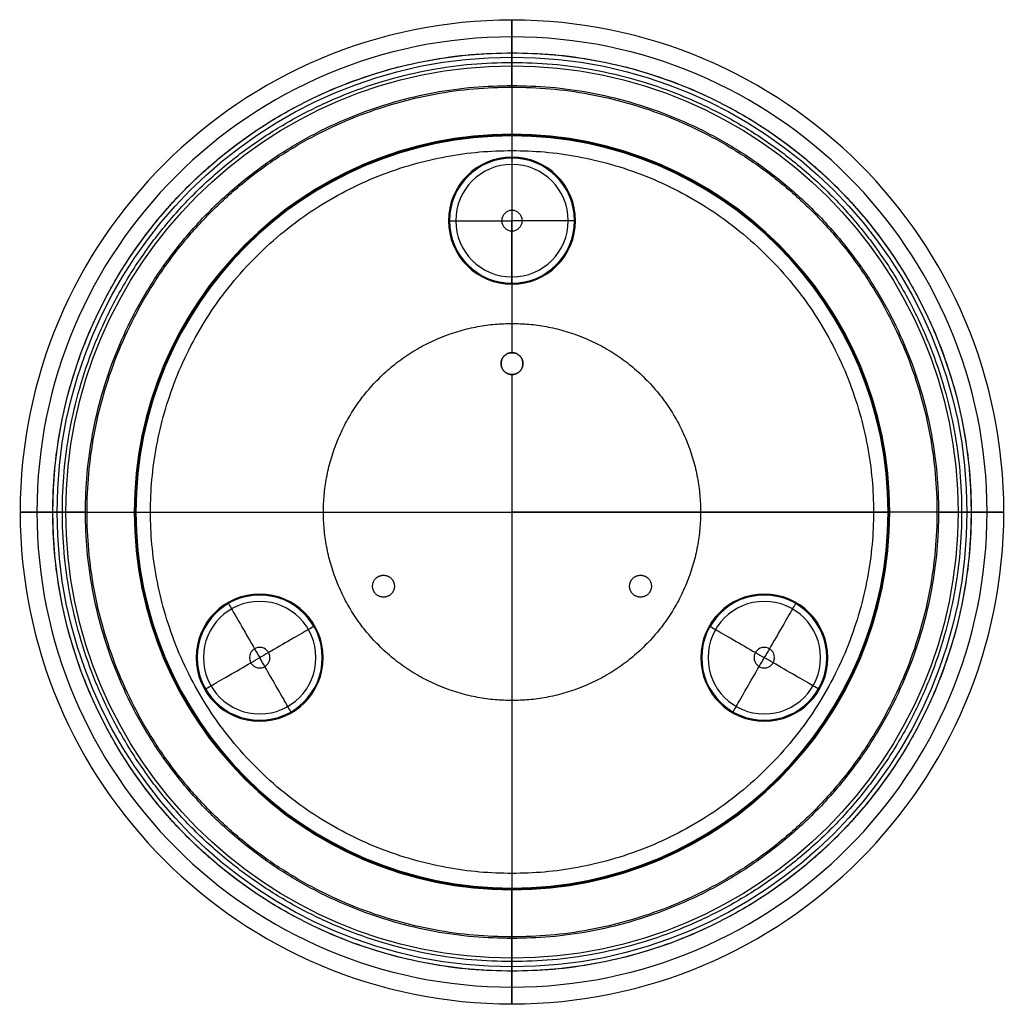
# Model space of a CAD drawing. Header units: millimetres. Extents: x 43 to 943, y 1843 to 2743.
import ezdxf

# ---------------------------------------------------------------- set-up
doc = ezdxf.new("R2010")
doc.units = ezdxf.units.MM
doc.layers.add('Layer 02', color=7, linetype='Continuous')

msp = doc.modelspace()

# ---------------------------------------------------------------- linework, layer by layer
at = {"layer": 'Layer 02'}
for p, q in [((492.99, 2636.44, 28.08), (492.99, 2617.11, 28.08)), ((492.99, 2500.87, 28.08), (492.99, 2438.34, 28.08)), ((492.99, 2418.34, 28.08), (492.99, 1948.96, 28.08)), ((149.26, 2292.7, 28.08), (836.73, 2292.7, 28.08))]:
    msp.add_line(p, q, dxfattribs=at)
at = {"layer": 'Layer 02', "extrusion": (0, 0, -1)}
for centre, radius in [((-492.99, 2292.7, -189.73), 449.61), ((-492.99, 2292.7, -138.14), 434.29), ((-492.99, 2292.7, -28.82), 345.29), ((-492.99, 2292.7, -28.27), 344.6), ((-492.99, 2292.7, -28.08), 343.74), ((-492.99, 2558.99, -28.08), 58.12), ((-492.99, 2558.99, -16.51), 57.2), ((-492.99, 2558.99, -2.9), 51.41), ((-492.99, 2558.99, 7.23), 9.35), ((-262.38, 2159.56, -28.08), 58.12), ((-262.38, 2159.56, -16.51), 57.2), ((-723.61, 2159.56, -28.08), 58.12), ((-723.61, 2159.56, -16.51), 57.2), ((-262.38, 2159.56, -2.9), 51.41), ((-723.61, 2159.56, -2.9), 51.41), ((-262.38, 2159.56, 7.23), 9.35), ((-723.61, 2159.56, 7.23), 9.35)]:
    msp.add_circle(centre, radius, dxfattribs=at)
at = {"layer": 'Layer 02'}
for centre, radius in [((492.99, 2292.7, 470.68), 419.74), ((492.99, 2292.7, 478.34), 415.83), ((492.99, 2292.7, 481.41), 407.81)]:
    msp.add_circle(centre, radius, dxfattribs=at)
for points, weights in [([(492.99, 2742.31, 189.73), (492.99, 2745.39, 160.75), (492.99, 2726.99, 138.14)], [1, 0.92315747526, 1]), ([(492.99, 2712.44, 470.68), (492.99, 2711.3, 481.41), (492.99, 2700.51, 481.41)], [1, 0.743540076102, 1]), ([(492.99, 2637.99, 28.82), (492.99, 2637.39, 28.08), (492.99, 2636.44, 28.08)], [1, 0.903140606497, 1]), ([(502.99, 2428.34, 58.08), (502.99, 2438.34, 58.08), (492.99, 2438.34, 58.08)], [1, 0.707106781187, 1]), ([(492.99, 2418.34, 58.08), (502.99, 2418.34, 58.08), (502.99, 2428.34, 58.08)], [1, 0.707106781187, 1]), ([(43.39, 2292.7, 189.73), (40.31, 2292.7, 160.75), (58.71, 2292.7, 138.14)], [1, 0.92315747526, 1]), ([(73.25, 2292.7, 470.68), (74.39, 2292.7, 481.41), (85.18, 2292.7, 481.41)], [1, 0.743540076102, 1]), ([(147.7, 2292.7, 28.82), (148.31, 2292.7, 28.08), (149.26, 2292.7, 28.08)], [1, 0.903140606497, 1]), ([(838.28, 2292.7, 28.82), (837.68, 2292.7, 28.08), (836.73, 2292.7, 28.08)], [1, 0.903140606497, 1]), ([(912.74, 2292.7, 470.68), (911.6, 2292.7, 481.41), (900.8, 2292.7, 481.41)], [1, 0.743540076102, 1]), ([(942.6, 2292.7, 189.73), (945.68, 2292.7, 160.75), (927.28, 2292.7, 138.14)], [1, 0.92315747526, 1]), ([(492.99, 1947.41, 28.82), (492.99, 1948.01, 28.08), (492.99, 1948.96, 28.08)], [1, 0.903140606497, 1]), ([(492.99, 1872.96, 470.68), (492.99, 1874.1, 481.41), (492.99, 1884.89, 481.41)], [1, 0.743540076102, 1]), ([(492.99, 1843.09, 189.73), (492.99, 1840.01, 160.75), (492.99, 1858.41, 138.14)], [1, 0.92315747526, 1])]:
    msp.add_rational_spline(points, weights, degree=2, dxfattribs=at)
for points, degree in [([(492.99, 2712.44, 470.68), (492.99, 2742.31, 189.73)], 1), ([(492.99, 2726.99, 138.14), (492.99, 2637.99, 28.82)], 1), ([(492.99, 2681.13, 481.41), (492.99, 2700.51, 481.41)], 1), ([(492.99, 2681.13, 481.41), (492.99, 2681.3, 479.83), (492.99, 2681.47, 478.24)], 2), ([(492.99, 2623.13, 58.08), (492.99, 2438.34, 58.08)], 1), ([(492.99, 2438.34, 58.08), (492.99, 2438.34, 28.08)], 1), ([(482.99, 2428.34, 58.08), (482.99, 2428.34, 28.08)], 1), ([(502.99, 2428.34, 58.08), (502.99, 2428.34, 28.08)], 1), ([(492.99, 2418.34, 58.08), (492.99, 2292.7, 58.08)], 1), ([(492.99, 2418.34, 58.08), (492.99, 2418.34, 28.08)], 1), ([(73.25, 2292.7, 470.68), (43.39, 2292.7, 189.73)], 1), ([(58.71, 2292.7, 138.14), (147.7, 2292.7, 28.82)], 1), ([(104.56, 2292.7, 481.41), (85.18, 2292.7, 481.41)], 1), ([(162.57, 2292.7, 58.08), (492.99, 2292.7, 58.08)], 1), ([(492.99, 2292.7, 58.08), (492.99, 1962.27, 58.08)], 1), ([(823.42, 2292.7, 58.08), (492.99, 2292.7, 58.08)], 1), ([(927.28, 2292.7, 138.14), (838.28, 2292.7, 28.82)], 1), ([(881.43, 2292.7, 481.41), (900.8, 2292.7, 481.41)], 1), ([(912.74, 2292.7, 470.68), (942.6, 2292.7, 189.73)], 1), ([(370.53, 2233.54, 58.08), (370.53, 2233.54, 28.08)], 1), ([(615.46, 2233.54, 58.08), (615.46, 2233.54, 28.08)], 1), ([(384.19, 2229.88, 58.08), (384.19, 2229.88, 28.08)], 1), ([(601.8, 2229.88, 58.08), (601.8, 2229.88, 28.08)], 1), ([(366.87, 2219.88, 58.08), (366.87, 2219.88, 28.08)], 1), ([(380.53, 2216.22, 58.08), (380.53, 2216.22, 28.08)], 1), ([(605.46, 2216.22, 58.08), (605.46, 2216.22, 28.08)], 1), ([(619.12, 2219.88, 58.08), (619.12, 2219.88, 28.08)], 1), ([(492.99, 1858.41, 138.14), (492.99, 1947.41, 28.82)], 1), ([(492.99, 1904.27, 481.41), (492.99, 1884.89, 481.41)], 1), ([(492.99, 1903.93, 478.24), (492.99, 1904.1, 479.83), (492.99, 1904.27, 481.41)], 2), ([(492.99, 1872.96, 470.68), (492.99, 1843.09, 189.73)], 1)]:
    msp.add_open_spline(points, degree=degree, dxfattribs=at)
for points, weights, knots in [([(492.99, 1872.93, 186.56), (73.22, 1872.93, 186.56), (73.22, 2292.7, 186.56), (73.22, 2712.48, 186.56), (492.99, 2712.48, 186.56)], [1, 0.707106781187, 1, 0.707106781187, 1], [0, 0, 0, 706.278589, 706.278589, 1412.557178, 1412.557178, 1412.557178]), ([(492.99, 2681.47, 478.24), (492.99, 2682.04, 472.88), (492.99, 2682.61, 467.51), (492.99, 2697.54, 327.04), (492.99, 2712.48, 186.56), (492.99, 2714.24, 170), (492.99, 2703.72, 157.08), (492.99, 2663.43, 107.58), (492.99, 2623.13, 58.08)], [1, 1, 1, 1, 1, 0.92315747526, 1, 1, 1], [10.792016, 10.792016, 10.792016, 21.584032, 21.584032, 237.023324, 237.023324, 292.264752, 292.264752, 419.922102, 419.922102, 419.922102]), ([(492.99, 2712.48, 186.56), (912.77, 2712.48, 186.56), (912.77, 2292.7, 186.56), (912.77, 1872.93, 186.56), (492.99, 1872.93, 186.56)], [1, 0.707106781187, 1, 0.707106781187, 1], [0, 0, 0, 905.378085, 905.378085, 1810.756169, 1810.756169, 1810.756169]), ([(492.99, 1881.68, 157.08), (81.97, 1881.68, 157.08), (81.97, 2292.7, 157.08), (81.97, 2703.72, 157.08), (492.99, 2703.72, 157.08)], [1, 0.707106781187, 1, 0.707106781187, 1], [0, 0, 0, 706.278589, 706.278589, 1412.557178, 1412.557178, 1412.557178]), ([(492.99, 2703.72, 157.08), (904.01, 2703.72, 157.08), (904.01, 2292.7, 157.08), (904.01, 1881.68, 157.08), (492.99, 1881.68, 157.08)], [1, 0.707106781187, 1, 0.707106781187, 1], [0, 0, 0, 905.378085, 905.378085, 1810.756169, 1810.756169, 1810.756169]), ([(492.99, 1902.79, 467.51), (103.08, 1902.79, 467.51), (103.08, 2292.7, 467.51), (103.08, 2682.61, 467.51), (492.99, 2682.61, 467.51)], [1, 0.707106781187, 1, 0.707106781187, 1], [0, 0, 0, 706.278589, 706.278589, 1412.557178, 1412.557178, 1412.557178]), ([(492.99, 2682.61, 467.51), (882.91, 2682.61, 467.51), (882.91, 2292.7, 467.51), (882.91, 1902.79, 467.51), (492.99, 1902.79, 467.51)], [1, 0.707106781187, 1, 0.707106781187, 1], [0, 0, 0, 905.378085, 905.378085, 1810.756169, 1810.756169, 1810.756169]), ([(492.99, 1904.27, 481.41), (104.56, 1904.27, 481.41), (104.56, 2292.7, 481.41), (104.56, 2681.13, 481.41), (492.99, 2681.13, 481.41)], [1, 0.707106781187, 1, 0.707106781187, 1], [0, 0, 0, 706.278589, 706.278589, 1412.557178, 1412.557178, 1412.557178]), ([(492.99, 2681.13, 481.41), (881.43, 2681.13, 481.41), (881.43, 2292.7, 481.41), (881.43, 1904.27, 481.41), (492.99, 1904.27, 481.41)], [1, 0.707106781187, 1, 0.707106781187, 1], [0, 0, 0, 905.378085, 905.378085, 1810.756169, 1810.756169, 1810.756169]), ([(492.99, 1962.27, 58.08), (162.57, 1962.27, 58.08), (162.57, 2292.7, 58.08), (162.57, 2623.13, 58.08), (492.99, 2623.13, 58.08)], [1, 0.707106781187, 1, 0.707106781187, 1], [0, 0, 0, 706.278589, 706.278589, 1412.557178, 1412.557178, 1412.557178]), ([(492.99, 2623.13, 58.08), (823.42, 2623.13, 58.08), (823.42, 2292.7, 58.08), (823.42, 1962.27, 58.08), (492.99, 1962.27, 58.08)], [1, 0.707106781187, 1, 0.707106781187, 1], [0, 0, 0, 689.378085, 689.378085, 1378.756169, 1378.756169, 1378.756169]), ([(492.99, 2120.36, 58.08), (320.65, 2120.36, 58.08), (320.65, 2292.7, 58.08), (320.65, 2465.05, 58.08), (492.99, 2465.05, 58.08)], [1, 0.707106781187, 1, 0.707106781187, 1], [0, 0, 0, 706.278589, 706.278589, 1412.557178, 1412.557178, 1412.557178]), ([(492.99, 2465.05, 58.08), (665.34, 2465.05, 58.08), (665.34, 2292.7, 58.08), (665.34, 2120.36, 58.08), (492.99, 2120.36, 58.08)], [1, 0.707106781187, 1, 0.707106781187, 1], [0, 0, 0, 689.378085, 689.378085, 1378.756169, 1378.756169, 1378.756169]), ([(492.99, 2438.34, 58.08), (482.99, 2438.34, 58.08), (482.99, 2428.34, 58.08), (482.99, 2418.34, 58.08), (492.99, 2418.34, 58.08)], [1, 0.707106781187, 1, 0.707106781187, 1], [-47.12389, -47.12389, -47.12389, -31.415927, -31.415927, -15.707963, -15.707963, -15.707963]), ([(502.99, 2428.34, 28.08), (502.99, 2438.34, 28.08), (492.99, 2438.34, 28.08), (482.99, 2438.34, 28.08), (482.99, 2428.34, 28.08), (482.99, 2418.34, 28.08), (492.99, 2418.34, 28.08), (502.99, 2418.34, 28.08), (502.99, 2428.34, 28.08)], [1, 0.707106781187, 1, 0.707106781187, 1, 0.707106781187, 1, 0.707106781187, 1], [-62.831853, -62.831853, -62.831853, -47.12389, -47.12389, -31.415927, -31.415927, -15.707963, -15.707963, 0, 0, 0]), ([(104.56, 2292.7, 481.41), (103.82, 2292.7, 474.46), (103.08, 2292.7, 467.51), (88.15, 2292.7, 327.04), (73.22, 2292.7, 186.56), (71.46, 2292.7, 170), (81.97, 2292.7, 157.08), (122.27, 2292.7, 107.58), (162.57, 2292.7, 58.08)], [1, 1, 1, 1, 1, 0.92315747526, 1, 1, 1], [7.60304, 7.60304, 7.60304, 21.584032, 21.584032, 237.023324, 237.023324, 292.264752, 292.264752, 419.922102, 419.922102, 419.922102]), ([(881.43, 2292.7, 481.41), (882.17, 2292.7, 474.46), (882.91, 2292.7, 467.51), (897.84, 2292.7, 327.04), (912.77, 2292.7, 186.56), (914.53, 2292.7, 170), (904.01, 2292.7, 157.08), (863.72, 2292.7, 107.58), (823.42, 2292.7, 58.08)], [1, 1, 1, 1, 1, 0.92315747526, 1, 1, 1], [7.60304, 7.60304, 7.60304, 21.584032, 21.584032, 237.023324, 237.023324, 292.264752, 292.264752, 419.922102, 419.922102, 419.922102]), ([(370.53, 2233.54, 58.08), (361.87, 2228.54, 58.08), (366.87, 2219.88, 58.08), (371.87, 2211.22, 58.08), (380.53, 2216.22, 58.08), (389.19, 2221.22, 58.08), (384.19, 2229.88, 58.08), (379.19, 2238.54, 58.08), (370.53, 2233.54, 58.08)], [1, 0.707106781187, 1, 0.707106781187, 1, 0.707106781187, 1, 0.707106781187, 1], [-62.831853, -62.831853, -62.831853, -47.12389, -47.12389, -31.415927, -31.415927, -15.707963, -15.707963, 0, 0, 0]), ([(370.53, 2233.54, 28.08), (361.87, 2228.54, 28.08), (366.87, 2219.88, 28.08), (371.87, 2211.22, 28.08), (380.53, 2216.22, 28.08), (389.19, 2221.22, 28.08), (384.19, 2229.88, 28.08), (379.19, 2238.54, 28.08), (370.53, 2233.54, 28.08)], [1, 0.707106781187, 1, 0.707106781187, 1, 0.707106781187, 1, 0.707106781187, 1], [-62.831853, -62.831853, -62.831853, -47.12389, -47.12389, -31.415927, -31.415927, -15.707963, -15.707963, 0, 0, 0]), ([(605.46, 2216.22, 58.08), (614.12, 2211.22, 58.08), (619.12, 2219.88, 58.08), (624.12, 2228.54, 58.08), (615.46, 2233.54, 58.08), (606.8, 2238.54, 58.08), (601.8, 2229.88, 58.08), (596.8, 2221.22, 58.08), (605.46, 2216.22, 58.08)], [1, 0.707106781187, 1, 0.707106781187, 1, 0.707106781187, 1, 0.707106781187, 1], [-62.831853, -62.831853, -62.831853, -47.12389, -47.12389, -31.415927, -31.415927, -15.707963, -15.707963, 0, 0, 0]), ([(605.46, 2216.22, 28.08), (614.12, 2211.22, 28.08), (619.12, 2219.88, 28.08), (624.12, 2228.54, 28.08), (615.46, 2233.54, 28.08), (606.8, 2238.54, 28.08), (601.8, 2229.88, 28.08), (596.8, 2221.22, 28.08), (605.46, 2216.22, 28.08)], [1, 0.707106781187, 1, 0.707106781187, 1, 0.707106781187, 1, 0.707106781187, 1], [-62.831853, -62.831853, -62.831853, -47.12389, -47.12389, -31.415927, -31.415927, -15.707963, -15.707963, 0, 0, 0]), ([(492.99, 1962.27, 58.08), (492.99, 1921.98, 107.58), (492.99, 1881.68, 157.08), (492.99, 1871.16, 170), (492.99, 1872.93, 186.56), (492.99, 1887.86, 327.04), (492.99, 1902.79, 467.51), (492.99, 1903.36, 472.88), (492.99, 1903.93, 478.24)], [1, 1, 1, 0.92315747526, 1, 1, 1, 1, 1], [-419.922102, -419.922102, -419.922102, -292.264752, -292.264752, -237.023324, -237.023324, -21.584032, -21.584032, -10.792016, -10.792016, -10.792016])]:
    msp.add_rational_spline(points, weights, degree=2, knots=knots, dxfattribs=at)
for points in [[(492.99, 2617.11, 28.08), (492.99, 2616.8, 24.28), (492.99, 2616.85, 15.3), (492.99, 2607.95, -7.76), (492.99, 2579.18, -6.89), (492.99, 2562.11, -7.36), (492.99, 2558.99, -7.23)], [(434.87, 2558.99, 28.08), (435.18, 2558.99, 24.28), (435.14, 2558.99, 15.3), (444.04, 2558.99, -7.76), (472.81, 2558.99, -6.89), (489.88, 2558.99, -7.36), (492.99, 2558.99, -7.23)], [(551.11, 2558.99, 28.08), (550.8, 2558.99, 24.28), (550.85, 2558.99, 15.3), (541.95, 2558.99, -7.76), (513.18, 2558.99, -6.89), (496.11, 2558.99, -7.36), (492.99, 2558.99, -7.23)], [(492.99, 2500.87, 28.08), (492.99, 2501.18, 24.28), (492.99, 2501.14, 15.3), (492.99, 2510.04, -7.76), (492.99, 2538.81, -6.89), (492.99, 2555.88, -7.36), (492.99, 2558.99, -7.23)], [(233.32, 2209.89, 28.08), (233.47, 2209.62, 24.28), (233.45, 2209.66, 15.3), (237.9, 2201.95, -7.76), (252.29, 2177.03, -6.89), (260.82, 2162.25, -7.36), (262.38, 2159.56, -7.23)], [(752.67, 2209.89, 28.08), (752.51, 2209.62, 24.28), (752.54, 2209.66, 15.3), (748.09, 2201.95, -7.76), (733.7, 2177.03, -6.89), (725.17, 2162.25, -7.36), (723.61, 2159.56, -7.23)], [(312.71, 2188.62, 28.08), (312.44, 2188.46, 24.28), (312.48, 2188.48, 15.3), (304.78, 2184.03, -7.76), (279.86, 2169.65, -6.89), (265.08, 2161.11, -7.36), (262.38, 2159.56, -7.23)], [(673.28, 2188.62, 28.08), (673.54, 2188.46, 24.28), (673.51, 2188.48, 15.3), (681.21, 2184.03, -7.76), (706.13, 2169.65, -6.89), (720.91, 2161.11, -7.36), (723.61, 2159.56, -7.23)], [(212.05, 2130.5, 28.08), (212.31, 2130.65, 24.28), (212.28, 2130.63, 15.3), (219.98, 2135.08, -7.76), (244.9, 2149.46, -6.89), (259.68, 2158, -7.36), (262.38, 2159.56, -7.23)], [(291.44, 2109.22, 28.08), (291.28, 2109.49, 24.28), (291.31, 2109.45, 15.3), (286.86, 2117.16, -7.76), (272.47, 2142.08, -6.89), (263.94, 2156.86, -7.36), (262.38, 2159.56, -7.23)], [(694.55, 2109.22, 28.08), (694.7, 2109.49, 24.28), (694.68, 2109.45, 15.3), (699.13, 2117.16, -7.76), (713.52, 2142.08, -6.89), (722.05, 2156.86, -7.36), (723.61, 2159.56, -7.23)], [(773.94, 2130.5, 28.08), (773.67, 2130.65, 24.28), (773.71, 2130.63, 15.3), (766.01, 2135.08, -7.76), (741.09, 2149.46, -6.89), (726.31, 2158, -7.36), (723.61, 2159.56, -7.23)]]:
    msp.add_open_spline(points, degree=3, knots=[0, 0, 0, 0, 11.567567, 26.601368, 69.956731, 79.32708, 79.32708, 79.32708, 79.32708], dxfattribs=at)

doc.saveas('drawing.dxf')
